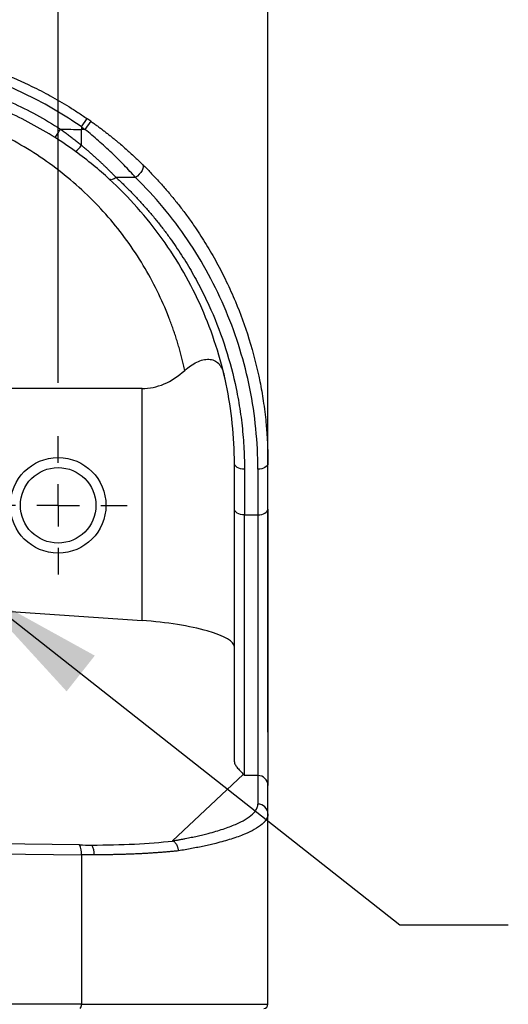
# Model space of a CAD drawing. Header units: millimetres. Extents: x 32 to 1440, y 32 to 1048.
# Tile 16 of 30: x 656 to 715, y 501 to 619. Entities that reach past the tile are written whole.
import ezdxf

# ---------------------------------------------------------------- set-up
doc = ezdxf.new("R2010")
doc.units = ezdxf.units.MM
doc.header["$LTSCALE"] = 5
doc.linetypes.add('CENTERX2', pattern=[20.32, 12.7, -2.54, 2.54, -2.54])
doc.layers.add('CENTER', color=40, linetype='CENTERX2')
doc.layers.add('DIMENSIONS', color=140, linetype='Continuous', lineweight=25)
doc.layers.add('TEXT', color=140, linetype='Continuous', lineweight=25)
doc.styles.add('SLDTEXTSTYLE0', font='TXT', dxfattribs={"width": 0.7})
doc.dimstyles.new('SLDDIMSTYLE0', dxfattribs={"dimtxt": 10.790039, "dimasz": 16.51, "dimexe": 0, "dimexo": 0.0625, "dimgap": 2.69751, "dimtad": 0, "dimtih": 1, "dimtoh": 1, "dimrnd": 1e-09, "dimzin": 4, "dimdsep": 46, "dimtxsty": 'SLDTEXTSTYLE0', "dimsah": 1, "dimcen": 0.09, "dimadec": 0, "dimazin": 1, "dimtfac": 1, "dimtofl": 0, "dimtmove": 0, "dimatfit": 3, "dimfxl": 0, "dimfrac": 2, "dimtolj": 1, "dimtzin": 12, "dimarcsym": 0})
doc.dimstyles.new('SLDDIMSTYLE2', dxfattribs={"dimtxt": 0.18, "dimasz": 16.51, "dimexe": 0, "dimexo": 0.0625, "dimgap": 0, "dimtad": 0, "dimtih": 1, "dimtoh": 1, "dimdec": 0, "dimrnd": 1e-09, "dimzin": 0, "dimdsep": 46, "dimtxsty": 'Standard', "dimsah": 1, "dimcen": 0.09, "dimadec": 0, "dimazin": 0, "dimtfac": 16.51, "dimtdec": 0, "dimtofl": 0, "dimtmove": 0, "dimatfit": 3, "dimfxl": 0, "dimfrac": 2, "dimtolj": 1, "dimtzin": 0, "dimarcsym": 0})

# ---------------------------------------------------------------- blocks, each defined once
blk = doc.blocks.new('_D')
at = {"layer": 'DIMENSIONS'}
for p, q in [((221.06, 575.39), (221.06, 674.1)), ((661.06, 575.39), (661.06, 674.1)), ((221.06, 658.23), (404.63, 658.23)), ((419.25, 658.23), (415.62, 658.23)), ((415.62, 658.23), (415.62, 641.08)), ((460.29, 658.23), (463.91, 658.23)), ((463.91, 658.23), (463.91, 641.08)), ((661.06, 658.23), (474.91, 658.23)), ((415.62, 641.08), (419.25, 641.08)), ((463.91, 641.08), (460.29, 641.08))]:
    blk.add_line(p, q, dxfattribs=at)
for points in [[(221.06, 658.23), (237.57, 655.69), (237.57, 660.77)], [(661.06, 658.23), (644.55, 660.77), (644.55, 655.69)]]:
    blk.add_solid(points, dxfattribs=at)
at = {"layer": 'DIMENSIONS', "char_height": 10.583, "attachment_point": 1, "style": 'SLDTEXTSTYLE0'}
for s, insert in [('440.0', (419.25, 674.29)), ('17.32', (419.25, 654.72))]:
    blk.add_mtext(s, dxfattribs=dict(at, insert=insert))
blk = doc.blocks.new('_D_1')
at = {"layer": 'DIMENSIONS'}
for p, q in [((196.06, 533.76), (196.06, 721.48)), ((686.06, 533.76), (686.06, 721.48)), ((196.06, 705.6), (404.63, 705.6)), ((419.25, 705.6), (415.62, 705.6)), ((415.62, 705.6), (415.62, 688.45)), ((460.29, 705.6), (463.91, 705.6)), ((463.91, 705.6), (463.91, 688.45)), ((686.06, 705.6), (474.91, 705.6)), ((415.62, 688.45), (419.25, 688.45)), ((463.91, 688.45), (460.29, 688.45))]:
    blk.add_line(p, q, dxfattribs=at)
for points in [[(196.06, 705.6), (212.57, 703.06), (212.57, 708.14)], [(686.06, 705.6), (669.55, 708.14), (669.55, 703.06)]]:
    blk.add_solid(points, dxfattribs=at)
at = {"layer": 'DIMENSIONS', "char_height": 10.583, "attachment_point": 1, "style": 'SLDTEXTSTYLE0'}
for s, insert in [('490.0', (419.25, 721.66)), ('19.29', (419.25, 702.1))]:
    blk.add_mtext(s, dxfattribs=dict(at, insert=insert))
blk = doc.blocks.new('SW_CENTERMARKSYMBOL_0')
at = {"layer": 'CENTER', "color": 0}
for p, q in [((0, 5.08), (0, 8.24)), ((0, 0), (0, 2.54)), ((-5.08, 0), (-8.24, 0)), ((0, 0), (-2.54, 0)), ((0, 0), (0, -2.54)), ((0, 0), (2.54, 0)), ((5.08, 0), (8.24, 0)), ((0, -5.08), (0, -8.24))]:
    blk.add_line(p, q, dxfattribs=at)

msp = doc.modelspace()

# ---------------------------------------------------------------- linework, layer by layer
for p, q in [((663.822959, 605.93256), (664.505695, 606.91941)), ((663.822959, 605.93256), (663.822959, 605.629653)), ((663.822959, 605.93256), (664.255767, 605.629653)), ((664.949145, 606.609054), (664.255767, 605.629653)), ((663.822959, 603.744739), (663.822959, 605.629653)), ((664.255767, 605.629653), (663.822959, 605.629653)), ((670.288296, 599.893889), (667.965857, 599.893889)), ((671.058388, 574.728874), (598.240133, 574.728874)), ((671.058388, 547.056393), (671.058388, 574.728874)), ((682.058388, 560.356569), (682.058388, 565.80067)), ((683.258388, 565.112379), (683.258388, 559.668277)), ((684.858388, 565.112379), (684.858388, 559.668277)), ((686.058388, 560.356569), (686.058388, 565.80067)), ((683.258388, 559.668277), (684.858388, 559.668277)), ((683.258388, 528.585135), (683.258388, 559.668277)), ((684.858388, 559.668277), (684.858388, 528.585135)), ((655.437323, 548.150042), (671.058388, 547.056393)), ((683.105451, 528.707848), (674.688494, 520.788115)), ((683.258388, 528.585135), (683.105451, 528.707848)), ((684.858388, 528.585135), (683.258388, 528.585135)), ((684.858388, 528.585135), (684.858388, 525.18065)), ((686.058388, 524.003953), (686.058388, 527.408438)), ((686.058388, 501.30067), (686.058388, 524.003953)), ((663.594323, 520.303012), (607.274741, 521.003283)), ((607.503377, 519.832802), (663.822959, 519.132532)), ((663.822959, 519.132532), (663.822959, 501.30067)), ((663.822959, 501.30067), (607.503377, 501.30067)), ((663.822959, 501.30067), (686.058388, 501.30067))]:
    msp.add_line(p, q)
at = {"flags": 128}
for points in [[(671.130015, 601.437463), (671.196972, 601.319646), (671.207885, 601.156342), (671.162079, 600.957626), (671.06238, 600.735753), (670.914937, 600.504408), (670.728844, 600.27786), (670.515579, 600.070082), (670.288296, 599.893889)], [(667.965857, 599.893889), (667.839357, 599.808268), (667.715396, 599.738184), (667.596463, 599.685041), (667.484946, 599.649908), (667.383082, 599.633489), (667.292916, 599.636114), (667.21626, 599.657731), (667.15465, 599.697905)], [(683.258388, 565.112379), (683.02428, 565.125604), (682.799168, 565.164772), (682.591704, 565.228377), (682.40986, 565.313975), (682.260624, 565.418276), (682.149733, 565.537273), (682.081446, 565.666391), (682.058388, 565.80067)], [(686.058388, 565.80067), (686.03533, 565.666391), (685.967043, 565.537273), (685.856152, 565.418276), (685.706916, 565.313975), (685.525072, 565.228377), (685.317608, 565.164772), (685.092496, 565.125604), (684.858388, 565.112379)], [(683.258388, 559.668277), (683.02428, 559.681503), (682.799168, 559.72067), (682.591704, 559.784275), (682.40986, 559.869873), (682.260624, 559.974175), (682.149733, 560.093171), (682.081446, 560.22229), (682.058388, 560.356569)], [(684.858388, 559.668277), (685.092496, 559.681503), (685.317608, 559.72067), (685.525072, 559.784275), (685.706916, 559.869873), (685.856152, 559.974175), (685.967043, 560.093171), (686.03533, 560.22229), (686.058388, 560.356569)]]:
    msp.add_lwpolyline(points, dxfattribs=at)
for radius in [5.7, 4.5]:
    msp.add_circle((661.058388, 560.80067), radius)
for centre, radius, start, end in [((636.058388, 565.80067), 50, 54.70298292, 55.32323086), ((645.112795, 615.598916), 19.036481, 324.89726363, 328.54668638), ((661.879368, 604.881281), 2.251505, 303.34826633, 329.68244435), ((684.869926, 527.396671), 1.18852, 0.56726748, 90.55625118), ((684.869926, 523.992186), 1.18852, 0.56726748, 90.55625118), ((661.851945, 519.355094), 1.98354, 353.55758781, 28.5478373), ((663.621537, 519.316023), 1.741103, 353.64602467, 34.1660468), ((663.242939, 501.184044), 0.591629, 319.60930809, 11.36905451), ((685.558388, 501.30067), 0.5, 270, 0)]:
    msp.add_arc(centre, radius, start, end)
for centre, major_axis, ratio, start_param, end_param in [((671.058388, 593.781433), (0, 19.052559), 0.5773502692, 3.1415926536, 3.6226538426), ((671.058388, 544.692699), (10.998647, -0.807105), 0.2137830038, 0.0156865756, 1.5864829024)]:
    msp.add_ellipse(centre, major_axis=major_axis, ratio=ratio, start_param=start_param, end_param=end_param)
for points, knots in [([(636.058388, 615.80067), (636.285455, 615.799778), (636.739307, 615.797994), (637.420449, 615.783552), (638.101153, 615.760501), (638.781357, 615.72801), (639.460919, 615.686314), (640.139718, 615.635368), (640.817627, 615.575202), (641.494522, 615.505829), (642.170275, 615.427267), (642.844771, 615.339535), (644.527593, 615.097338), (647.219337, 614.587775), (650.861388, 613.608926), (654.45144, 612.346704), (657.152884, 611.158863), (659.037163, 610.213336), (660.134704, 609.628188), (661.232595, 609.007237), (662.329049, 608.349057), (663.424391, 607.655439), (664.143654, 607.165846), (664.505695, 606.91941)], [0, 0, 0, 0, 0.0228476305, 0.0456669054, 0.0684584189, 0.0912227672, 0.1139605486, 0.1366723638, 0.1593588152, 0.1820205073, 0.2046580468, 0.2272720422, 0.2498631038, 0.3741039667, 0.4993039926, 0.6231091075, 0.7497662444, 0.7900506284, 0.8309006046, 0.8723184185, 0.9143062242, 0.9568660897, 1, 1, 1, 1]), ([(663.822959, 605.93256), (661.786073, 607.3547), (659.665616, 608.603006), (656.365055, 610.223453), (655.244786, 610.721424), (653.534123, 611.404603), (652.958854, 611.621689), (651.79813, 612.034358), (651.211565, 612.230253), (648.276304, 613.148213), (645.908071, 613.691911), (641.136095, 614.418171), (638.732276, 614.60067), (636.311306, 614.60067)], [0, 0, 0, 0, 0.25, 0.25, 0.375, 0.375, 0.4375, 0.4375, 0.5, 0.5, 0.75, 0.75, 1, 1, 1, 1]), ([(636.311306, 613.00067), (638.49732, 613.00067), (640.675123, 612.84673), (643.928466, 612.383594), (645.01068, 612.190377), (647.170307, 611.724367), (648.249968, 611.450635), (651.434392, 610.520715), (653.499436, 609.753899), (657.51406, 607.930405), (659.463707, 606.873741), (661.352163, 605.665611)], [0, 0, 0, 0, 0.25, 0.25, 0.375, 0.375, 0.5, 0.5, 0.75, 0.75, 1, 1, 1, 1]), ([(660.686964, 604.652095), (658.829598, 605.829511), (656.912053, 606.85931), (652.963527, 608.636444), (650.932483, 609.383764), (647.800488, 610.290043), (646.738603, 610.556815), (644.614533, 611.010978), (643.550137, 611.199282), (640.350358, 611.650643), (638.208411, 611.80067), (636.058388, 611.80067)], [0, 0, 0, 0, 0.25, 0.25, 0.5, 0.5, 0.625, 0.625, 0.75, 0.75, 1, 1, 1, 1]), ([(676.14831, 576.891256), (676.101058, 577.106891), (676.006644, 577.537748), (675.85183, 578.181183), (675.687535, 578.821675), (675.512806, 579.459073), (675.327897, 580.093416), (675.132741, 580.724694), (674.927355, 581.35291), (674.711736, 581.978061), (674.48588, 582.600155), (673.920187, 584.083449), (672.907899, 586.38756), (671.238969, 589.452608), (669.296056, 592.394925), (667.070198, 595.199304), (664.59605, 597.813634), (661.885401, 600.211539), (658.974685, 602.363243), (655.899478, 604.239604), (652.688929, 605.83342), (649.400666, 607.121699), (646.048767, 608.115548), (643.422981, 608.657181), (641.553892, 608.935769), (640.459461, 609.068909), (639.362627, 609.172594), (638.263363, 609.246115), (637.161681, 609.292151), (636.426303, 609.29783), (636.058388, 609.30067)], [0, 0, 0, 0, 0.0127817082, 0.0255388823, 0.0382740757, 0.0509898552, 0.0636887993, 0.0763734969, 0.0890465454, 0.1017105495, 0.1143681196, 0.1270218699, 0.1926810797, 0.2577759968, 0.3241811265, 0.3898490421, 0.4557267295, 0.5207845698, 0.5850153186, 0.6484674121, 0.7102311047, 0.771379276, 0.830204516, 0.8886576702, 0.9072765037, 0.9258468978, 0.9443865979, 0.962913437, 0.9814452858, 1, 1, 1, 1]), ([(664.949145, 606.609054), (665.081556, 606.514751), (665.344492, 606.327491), (665.732531, 606.043877), (666.112341, 605.761088), (666.483767, 605.478969), (666.84696, 605.197791), (667.201994, 604.917711), (667.548961, 604.638909), (667.887956, 604.361551), (668.294492, 604.022993), (668.761986, 603.624475), (669.282572, 603.167865), (669.779208, 602.720206), (670.252047, 602.282429), (670.703059, 601.854811), (670.988608, 601.575688), (671.130015, 601.437463)], [0, 0, 0, 0, 0.0588208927, 0.1168031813, 0.17396666, 0.2303319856, 0.2859207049, 0.3407552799, 0.3948591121, 0.4482565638, 0.5009729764, 0.5890706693, 0.6749909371, 0.7588806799, 0.84089771, 0.9212108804, 1, 1, 1, 1]), ([(661.352163, 605.665611), (661.496554, 605.560232), (661.783868, 605.350544), (662.207802, 605.031477), (662.623802, 604.711463), (663.031444, 604.390267), (663.431237, 604.068631), (663.692821, 603.852343), (663.822959, 603.744739)], [0, 0, 0, 0, 0.1709097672, 0.3400839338, 0.507553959, 0.673347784, 0.83748966, 1, 1, 1, 1]), ([(670.288296, 599.893889), (669.852928, 600.380778), (669.397911, 600.871299), (668.451638, 601.851031), (667.960315, 602.340339), (666.942515, 603.312153), (666.417994, 603.792627), (665.352338, 604.727785), (664.809163, 605.184445), (664.255767, 605.629653)], [0, 0, 0, 0, 0.25, 0.25, 0.5, 0.5, 0.75, 0.75, 1, 1, 1, 1]), ([(663.822959, 603.744739), (663.939022, 603.64827), (664.169747, 603.456497), (664.509073, 603.167574), (664.840735, 602.880291), (665.164413, 602.59469), (665.48019, 602.311105), (665.788045, 602.029793), (666.087983, 601.751035), (666.380003, 601.475107), (666.664107, 601.202285), (666.940285, 600.93285), (667.208573, 600.667066), (667.468838, 600.40526), (667.721573, 600.147523), (667.884735, 599.978116), (667.965857, 599.893889)], [0, 0, 0, 0, 0.0771235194, 0.1533155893, 0.2285886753, 0.3029557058, 0.3764300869, 0.4490257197, 0.5207570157, 0.5916389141, 0.6616868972, 0.730917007, 0.7993458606, 0.8669906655, 0.9338692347, 1, 1, 1, 1]), ([(667.15465, 599.697905), (666.547684, 600.254717), (665.905202, 600.81393), (664.55655, 601.920131), (663.847996, 602.468839), (663.11708, 603.000498)], [0, 0, 0, 0, 0.5, 0.5, 1, 1, 1, 1]), ([(671.130015, 601.437463), (671.290033, 601.278746), (671.611417, 600.959974), (672.085651, 600.473138), (672.556476, 599.977408), (673.022975, 599.472275), (673.485135, 598.957858), (673.942694, 598.434111), (674.395453, 597.901036), (674.843194, 597.358628), (675.285701, 596.806889), (675.722756, 596.245826), (676.154137, 595.675447), (676.579622, 595.09577), (676.998988, 594.506811), (677.727844, 593.451134), (678.739179, 591.883503), (679.973895, 589.748928), (681.135517, 587.486481), (682.492209, 584.470489), (683.935863, 580.501996), (684.948119, 576.516917), (685.533564, 573.166093), (685.774049, 571.228444), (685.910546, 569.688374), (685.986003, 568.574111), (686.045741, 567.255522), (686.053976, 566.308203), (686.058388, 565.80067)], [0, 0, 0, 0, 0.0161056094, 0.0323467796, 0.0487239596, 0.0652375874, 0.0818880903, 0.098675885, 0.1156013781, 0.1326649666, 0.1498670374, 0.1672079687, 0.1846881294, 0.2023078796, 0.2200675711, 0.2379675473, 0.297074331, 0.3585506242, 0.4224058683, 0.4886484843, 0.60936868, 0.7452697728, 0.8056835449, 0.8733793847, 0.8971097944, 0.9261234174, 0.9604201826, 1, 1, 1, 1]), ([(682.058388, 565.80067), (682.058388, 568.976508), (681.728337, 572.152159), (680.422201, 578.367998), (679.446157, 581.40795), (676.889715, 587.222351), (675.309397, 589.99662), (671.611923, 595.161049), (669.494846, 597.551082), (667.15465, 599.697905)], [0, 0, 0, 0, 0.25, 0.25, 0.5, 0.5, 0.75, 0.75, 1, 1, 1, 1]), ([(667.965857, 599.893889), (668.124169, 599.74751), (668.441032, 599.454534), (668.907465, 599.008095), (669.367824, 598.556177), (669.821449, 598.098298), (670.268516, 597.634587), (670.708978, 597.16501), (671.142849, 596.689576), (671.570124, 596.208283), (671.990804, 595.721131), (672.40489, 595.228119), (672.812381, 594.72925), (673.213277, 594.224521), (673.607578, 593.713934), (673.995286, 593.197487), (674.737654, 592.180095), (675.788974, 590.634885), (677.069129, 588.523231), (678.236573, 586.34713), (679.643885, 583.357923), (681.10615, 579.493432), (682.055308, 575.871462), (682.539834, 573.356543), (682.761511, 571.99267), (682.942813, 570.624656), (683.084009, 569.252476), (683.184124, 567.876139), (683.2468, 566.495643), (683.254522, 565.573841), (683.258388, 565.112379)], [0, 0, 0, 0, 0.0155292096, 0.0310817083, 0.0466603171, 0.0622678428, 0.0779070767, 0.093580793, 0.1092917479, 0.1250426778, 0.1408362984, 0.1566753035, 0.1725623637, 0.1885001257, 0.2044912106, 0.2205382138, 0.2366437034, 0.2986126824, 0.3609524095, 0.4238015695, 0.487295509, 0.6152915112, 0.7446275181, 0.7810533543, 0.8174624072, 0.8538759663, 0.8903153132, 0.9268016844, 0.9633562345, 1, 1, 1, 1]), ([(684.858388, 565.112379), (684.858388, 568.338873), (684.537363, 571.565208), (683.265818, 577.891602), (682.315331, 580.991459), (679.822103, 586.943257), (678.279426, 589.795044), (674.662281, 595.138858), (672.587879, 597.630775), (670.288296, 599.893889)], [0, 0, 0, 0, 0.25, 0.25, 0.5, 0.5, 0.75, 0.75, 1, 1, 1, 1]), ([(676.14831, 576.891256), (676.376274, 577.097349), (676.609993, 577.28344), (677.087549, 577.612986), (677.332281, 577.756987), (677.827664, 577.99395), (678.072474, 578.084365), (678.555059, 578.203932), (678.795248, 578.232646), (679.133473, 578.219469), (679.243082, 578.205911), (679.456085, 578.158905), (679.560284, 578.12506), (679.856766, 577.99285), (680.032576, 577.8654), (680.267292, 577.608995), (680.340738, 577.512042), (680.473675, 577.302536), (680.533922, 577.189279), (680.698449, 576.824846), (680.786297, 576.547879), (680.855088, 576.253094)], [0, 0, 0, 0, 0.125, 0.125, 0.25, 0.25, 0.375, 0.375, 0.5, 0.5, 0.5625, 0.5625, 0.625, 0.625, 0.75, 0.75, 0.8125, 0.8125, 0.875, 0.875, 1, 1, 1, 1]), ([(682.058388, 530.221765), (682.058388, 533.304152), (682.058388, 538.276335), (682.058388, 549.670684), (682.058388, 555.594266), (682.058388, 560.356569)], [0, 0, 0, 0, 0.5, 0.5, 1, 1, 1, 1]), ([(686.058388, 560.356569), (686.058388, 554.493307), (686.058388, 546.952033), (686.058388, 533.66453), (686.058388, 528.812183), (686.058388, 527.408438)], [0, 0, 0, 0, 0.5, 0.5, 1, 1, 1, 1]), ([(682.058388, 530.221765), (682.058388, 530.099578), (682.105224, 529.975121), (682.246615, 529.723895), (682.3423, 529.597067), (682.558001, 529.343068), (682.679021, 529.215708), (682.859673, 529.024692), (682.919923, 528.961019), (683.029593, 528.83397), (683.080362, 528.770557), (683.105451, 528.707848)], [0, 0, 0, 0, 0.25, 0.25, 0.5, 0.5, 0.75, 0.75, 0.875, 0.875, 1, 1, 1, 1]), ([(674.688494, 520.788115), (674.819017, 520.810489), (675.079902, 520.855209), (675.463232, 520.923974), (675.840332, 520.993911), (676.210654, 521.065142), (676.574344, 521.137635), (676.931364, 521.211399), (677.281724, 521.286432), (677.62542, 521.362734), (677.962453, 521.440305), (678.292823, 521.519144), (678.616533, 521.599253), (679.475375, 521.819688), (680.762535, 522.197091), (682.245491, 522.755965), (683.416754, 523.34374), (684.067495, 523.816754), (684.407007, 524.157754), (684.571728, 524.360803), (684.699997, 524.56464), (684.790944, 524.769273), (684.847871, 524.974698), (684.854879, 525.111939), (684.858388, 525.18065)], [0, 0, 0, 0, 0.0205060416, 0.0409868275, 0.0614488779, 0.0818987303, 0.1023429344, 0.122788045, 0.1432406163, 0.1637071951, 0.1841943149, 0.2047084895, 0.2252562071, 0.2458439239, 0.3720410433, 0.4984979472, 0.6251375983, 0.7519606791, 0.7933674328, 0.8346795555, 0.8759478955, 0.9172234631, 0.9585572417, 1, 1, 1, 1]), ([(686.058388, 524.003953), (686.057374, 523.967936), (686.055382, 523.897121), (686.039679, 523.792829), (686.015879, 523.692272), (685.984091, 523.595455), (685.945512, 523.502377), (685.901019, 523.413038), (685.851523, 523.327438), (685.79788, 523.245577), (685.740915, 523.167455), (685.68141, 523.093072), (685.620114, 523.022429), (685.557736, 522.955524), (685.494945, 522.892359), (685.432376, 522.832928), (685.148474, 522.576942), (684.528162, 522.15159), (683.281813, 521.556773), (681.750439, 521.007735), (680.293329, 520.599842), (679.169877, 520.329473), (678.456431, 520.170154), (677.722639, 520.017755), (676.969897, 519.872404), (676.202404, 519.733608), (675.673201, 519.646063), (675.41038, 519.602584)], [0, 0, 0, 0, 0.0216634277, 0.0425936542, 0.062790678, 0.0822544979, 0.1009851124, 0.1189825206, 0.1362467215, 0.1527777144, 0.1685754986, 0.183640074, 0.1979714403, 0.211569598, 0.2244345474, 0.2365662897, 0.2479648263, 0.3816552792, 0.5014031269, 0.6316778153, 0.7540914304, 0.7964248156, 0.8382176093, 0.8794706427, 0.92018478, 0.9603609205, 1, 1, 1, 1]), ([(665.062149, 520.293815), (666.820453, 520.293815), (668.523328, 520.334194), (671.755519, 520.494208), (673.284698, 520.61385), (674.698842, 520.770907)], [0, 0, 0, 0, 0.5, 0.5, 1, 1, 1, 1]), ([(674.688494, 520.788115), (674.68553, 520.785), (674.680335, 520.779541), (674.693283, 520.7735), (674.698842, 520.770907)], [0, 0, 0, 0, 0.57062531, 1, 1, 1, 1]), ([(675.41038, 519.602584), (675.406783, 519.638989), (675.399486, 519.712839), (675.380005, 519.824106), (675.353735, 519.936049), (675.319936, 520.047026), (675.278874, 520.155285), (675.230838, 520.259069), (675.165268, 520.376464), (675.076928, 520.501942), (674.961621, 520.622457), (674.834124, 520.717993), (674.744001, 520.753243), (674.698842, 520.770907)], [0, 0, 0, 0, 0.06706901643, 0.13605564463, 0.20672597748, 0.27880350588, 0.35197363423, 0.42589059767, 0.50018650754, 0.61976250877, 0.74437851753, 0.8719122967, 1, 1, 1, 1]), ([(665.351945, 519.123334), (665.183173, 519.123539), (664.845601, 519.123947), (664.335828, 519.127014), (663.993926, 519.130692), (663.822959, 519.132532)], [0, 0, 0, 0, 0.3332744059, 0.6666060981, 1, 1, 1, 1]), ([(675.41038, 519.602584), (675.267551, 519.587584), (674.982104, 519.557605), (674.545753, 519.515339), (674.104035, 519.475096), (673.656504, 519.437067), (673.203501, 519.401201), (672.745158, 519.367511), (672.281667, 519.335993), (671.8132, 519.30665), (671.339939, 519.27948), (670.862063, 519.254483), (670.379751, 519.23166), (669.893186, 519.211011), (669.402549, 519.192535), (668.90802, 519.176232), (668.409781, 519.162103), (667.908017, 519.150147), (667.402904, 519.140367), (666.894644, 519.13275), (666.383345, 519.127348), (665.869468, 519.123963), (665.524382, 519.123544), (665.351945, 519.123334)], [0, 0, 0, 0, 0.0482896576, 0.0965077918, 0.1446550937, 0.1927322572, 0.2407399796, 0.2886789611, 0.3365499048, 0.3843535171, 0.432090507, 0.4797615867, 0.5273674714, 0.5749088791, 0.6223865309, 0.6698011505, 0.7171534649, 0.7644442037, 0.8116740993, 0.8588438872, 0.9059543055, 0.9530060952, 1, 1, 1, 1])]:
    msp.add_open_spline(points, degree=3, knots=knots)
for points in [[(661.352163, 605.665611), (662.175664, 605.64164), (662.999311, 605.629653), (663.822959, 605.629653)], [(663.11708, 603.000498), (662.327176, 603.575065), (661.516748, 604.126082), (660.686964, 604.652095)], [(663.594323, 520.303012), (664.087342, 520.296882), (664.576847, 520.293815), (665.062149, 520.293815)]]:
    msp.add_open_spline(points, degree=3)

# ---------------------------------------------------------------- block references
at = {"layer": 'CENTER'}
msp.add_blockref('SW_CENTERMARKSYMBOL_0', (661.058388, 560.80067), dxfattribs=at)

# ---------------------------------------------------------------- dimensions: what is measured, and where the dimension line sits
at = {"layer": 'DIMENSIONS'}
for base, p1, p2, picture, middle in [((686.058388, 705.602198), (196.058388, 527.408438), (686.058388, 527.408438), '_D_1', (439.766933, 705.602198)), ((221.058388, 658.22991), (661.058388, 569.04067), (221.058388, 569.04067), '_D', (439.766933, 658.22991))]:
    dim = msp.add_linear_dim(base=base, p1=p1, p2=p2, dimstyle='SLDDIMSTYLE0', dxfattribs=at)
    dim.commit()
    dim.dimension.update_dxf_attribs({"geometry": picture, "text_midpoint": middle, "dimtype": 160})

# ---------------------------------------------------------------- leaders
at = {"layer": 'TEXT'}
msp.add_leader([(650.782491, 550.967986), (701.769989, 510.768595), (714.7, 510.768595)], dimstyle='SLDDIMSTYLE2', dxfattribs=at)

doc.saveas('drawing.dxf')
